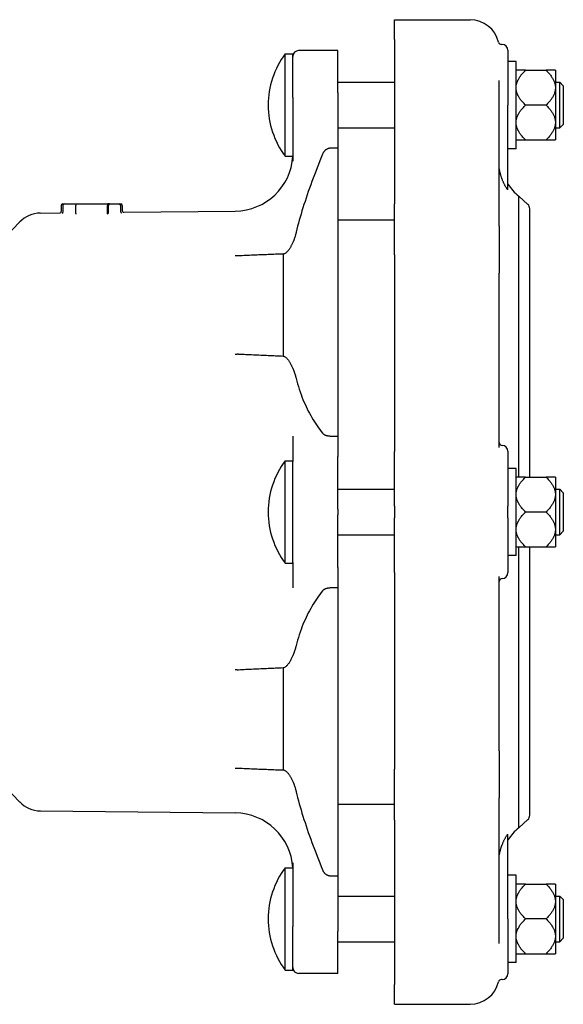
# Model space of a CAD drawing. Header units: millimetres. Extents: x 583 to 4934, y 370 to 1456.
# Tile 5 of 5: x 1589 to 1776, y 1117 to 1456. Entities that reach past the tile are written whole.
import ezdxf

# ---------------------------------------------------------------- set-up
doc = ezdxf.new("R2010")
doc.units = ezdxf.units.MM
doc.layers.add('DETAIL', color=2, linetype='Continuous')

msp = doc.modelspace()

# ---------------------------------------------------------------- linework, layer by layer
at = {"layer": 'DETAIL'}
for p, q in [((1718.03, 1456.05), (1744.03, 1456.05)), ((1718.03, 1449.22), (1718.03, 1456.05)), ((1718.03, 1449.22), (1718.03, 1392.72)), ((1755.03, 1447.52), (1754.75, 1447.52)), ((1680.44, 1409.05), (1680.44, 1444.25)), ((1680.44, 1444.25), (1683.05, 1444.25)), ((1683.05, 1429.26), (1683.05, 1444.25)), ((1698.55, 1445.42), (1685.05, 1445.42)), ((1698.55, 1431.01), (1698.55, 1445.42)), ((1757.03, 1445.52), (1757.03, 1426.64)), ((1759.83, 1441.65), (1757.03, 1441.65)), ((1759.83, 1411.65), (1759.83, 1441.65)), ((1763.03, 1438.65), (1759.83, 1438.65)), ((1763.03, 1438.65), (1770.13, 1438.65)), ((1773.33, 1438.65), (1770.13, 1438.65)), ((1773.33, 1438.65), (1773.33, 1433.03)), ((1698.55, 1434.5), (1718.03, 1434.5)), ((1754.03, 1385.05), (1754.03, 1435.08)), ((1773.33, 1434.5), (1774.83, 1434.5)), ((1774.83, 1418.8), (1774.83, 1434.5)), ((1776.05, 1433.28), (1774.83, 1434.5)), ((1776.05, 1433.28), (1776.05, 1420.02)), ((1698.55, 1431.01), (1698.55, 1427.07)), ((1773.33, 1433.03), (1773.33, 1432.27)), ((1773.33, 1432.27), (1773.33, 1421.04)), ((1683.05, 1429.26), (1683.05, 1426.47)), ((1683.05, 1426.47), (1683.05, 1407.42)), ((1698.55, 1427.07), (1698.55, 1411.8)), ((1757.03, 1397.55), (1757.03, 1426.64)), ((1770.13, 1426.65), (1763.03, 1426.65)), ((1773.33, 1421.04), (1773.33, 1420.28)), ((1773.33, 1420.28), (1773.33, 1414.66)), ((1776.05, 1420.02), (1774.83, 1418.8)), ((1698.55, 1418.8), (1718.03, 1418.8)), ((1773.33, 1418.8), (1774.83, 1418.8)), ((1759.83, 1414.66), (1763.03, 1414.66)), ((1763.03, 1414.66), (1770.13, 1414.66)), ((1770.13, 1414.66), (1773.33, 1414.66)), ((1698.53, 1411.8), (1695.99, 1411.8)), ((1698.53, 1411.8), (1698.53, 1312.8)), ((1698.53, 1411.8), (1698.55, 1411.8)), ((1759.83, 1411.65), (1757.03, 1411.65)), ((1680.44, 1409.05), (1683.02, 1409.05)), ((1603.9, 1392.65), (1604.47, 1392.65)), ((1604.47, 1392.65), (1608.28, 1392.65)), ((1608.28, 1392.65), (1619.43, 1392.65)), ((1620.04, 1392.65), (1619.43, 1392.65)), ((1620.04, 1392.65), (1623.32, 1392.65)), ((1623.32, 1392.65), (1623.9, 1392.65)), ((1718.03, 1375.19), (1718.03, 1392.72)), ((1760.72, 1298.65), (1760.72, 1395.3)), ((1763.86, 1392.5), (1760.72, 1395.3)), ((1596.22, 1389.5), (1602.9, 1389.57)), ((1603.4, 1392.15), (1603.4, 1390.07)), ((1603.97, 1392.15), (1603.97, 1389.81)), ((1608.44, 1389.72), (1608.44, 1392.15)), ((1619.36, 1389.82), (1619.36, 1392.15)), ((1619.36, 1389.82), (1619.36, 1389.82)), ((1619.7, 1389.79), (1619.7, 1392.15)), ((1623.82, 1392.15), (1623.82, 1390.03)), ((1624.4, 1392.15), (1624.4, 1390.3)), ((1624.9, 1389.8), (1663.26, 1390.21)), ((1764.53, 1298.65), (1764.53, 1391)), ((1565.25, 1361.69), (1589.12, 1386.44)), ((1698.53, 1387.15), (1710.53, 1387.15)), ((1710.53, 1387.15), (1718.03, 1387.15)), ((1754.03, 1385.05), (1754.03, 1368.78)), ((1679.7, 1375.42), (1679.7, 1340.31)), ((1718.03, 1375.19), (1718.03, 1307.5)), ((1754.03, 1308.84), (1754.03, 1368.78)), ((1683.05, 1312.76), (1683.05, 1304.85)), ((1695.99, 1312.8), (1698.53, 1312.8)), ((1698.55, 1312.8), (1698.53, 1312.8)), ((1698.55, 1312.8), (1698.55, 1306.76)), ((1683.05, 1304.85), (1683.05, 1304.06)), ((1698.55, 1306.76), (1698.55, 1305.7)), ((1698.55, 1287.65), (1698.55, 1305.7)), ((1718.03, 1288.65), (1718.03, 1307.5)), ((1757.03, 1307.53), (1757.03, 1288.65)), ((1680.44, 1269.05), (1680.44, 1304.25)), ((1680.44, 1304.25), (1683.05, 1304.25)), ((1683.05, 1274.14), (1683.05, 1304.06)), ((1759.83, 1301.65), (1757.03, 1301.65)), ((1759.83, 1271.65), (1759.83, 1301.65)), ((1763.03, 1298.65), (1759.83, 1298.65)), ((1763.03, 1298.65), (1770.13, 1298.65)), ((1773.33, 1298.65), (1770.13, 1298.65)), ((1773.33, 1298.65), (1773.33, 1293.03)), ((1698.55, 1294.5), (1718.03, 1294.5)), ((1773.33, 1294.5), (1774.83, 1294.5)), ((1774.83, 1278.8), (1774.83, 1294.5)), ((1776.05, 1293.28), (1774.83, 1294.5)), ((1773.33, 1293.03), (1773.33, 1292.27)), ((1773.33, 1293.03), (1773.33, 1293.03)), ((1773.33, 1292.27), (1773.33, 1281.04)), ((1776.05, 1293.28), (1776.05, 1280.02)), ((1698.55, 1287.65), (1698.55, 1285.65)), ((1718.03, 1288.65), (1718.03, 1284.65)), ((1757.03, 1284.65), (1757.03, 1288.65)), ((1698.55, 1267.61), (1698.55, 1285.65)), ((1718.03, 1265.81), (1718.03, 1284.65)), ((1757.03, 1284.65), (1757.03, 1265.78)), ((1770.13, 1286.65), (1763.03, 1286.65)), ((1773.33, 1281.04), (1773.33, 1280.28)), ((1773.33, 1281.04), (1773.33, 1281.04)), ((1698.55, 1278.8), (1718.03, 1278.8)), ((1773.33, 1280.28), (1773.33, 1274.66)), ((1773.33, 1278.8), (1774.83, 1278.8)), ((1773.33, 1278.8), (1774.83, 1278.8)), ((1776.05, 1280.02), (1774.83, 1278.8)), ((1776.05, 1280.02), (1774.83, 1278.8)), ((1774.83, 1278.8), (1774.83, 1278.8)), ((1776.05, 1280.02), (1776.05, 1280.02)), ((1683.05, 1269.25), (1683.05, 1274.14)), ((1759.83, 1274.66), (1763.03, 1274.66)), ((1760.72, 1178.01), (1760.72, 1274.66)), ((1763.03, 1274.66), (1770.13, 1274.66)), ((1764.53, 1274.66), (1770.13, 1274.66)), ((1764.53, 1182.31), (1764.53, 1274.66)), ((1770.13, 1274.66), (1773.33, 1274.66)), ((1770.13, 1274.66), (1773.33, 1274.66)), ((1770.13, 1274.66), (1770.13, 1274.66)), ((1773.33, 1274.66), (1773.33, 1274.66)), ((1759.83, 1271.65), (1757.03, 1271.65)), ((1680.44, 1269.05), (1683.05, 1269.05)), ((1683.05, 1269.25), (1683.05, 1268.45)), ((1683.05, 1268.45), (1683.05, 1260.55)), ((1698.55, 1267.61), (1698.55, 1266.55)), ((1698.55, 1266.55), (1698.55, 1260.51)), ((1718.03, 1265.81), (1718.03, 1198.12)), ((1754.03, 1204.53), (1754.03, 1264.47)), ((1698.53, 1260.51), (1695.99, 1260.51)), ((1698.53, 1260.51), (1698.53, 1161.51)), ((1698.53, 1260.51), (1698.55, 1260.51)), ((1679.7, 1232.99), (1679.7, 1197.89)), ((1565.25, 1211.62), (1589.12, 1186.86)), ((1754.03, 1204.53), (1754.03, 1188.26)), ((1718.03, 1180.59), (1718.03, 1198.12)), ((1698.53, 1186.15), (1710.53, 1186.15)), ((1710.53, 1186.15), (1718.03, 1186.15)), ((1754.03, 1138.23), (1754.03, 1188.26)), ((1596.22, 1183.81), (1663.26, 1183.1)), ((1718.03, 1180.59), (1718.03, 1124.09)), ((1763.86, 1180.81), (1760.72, 1178.01)), ((1757.03, 1146.67), (1757.03, 1175.76)), ((1683.05, 1165.89), (1683.05, 1146.84)), ((1680.44, 1129.05), (1680.44, 1164.25)), ((1680.44, 1164.25), (1683.02, 1164.25)), ((1695.99, 1161.51), (1698.53, 1161.51)), ((1698.55, 1161.51), (1698.53, 1161.51)), ((1698.55, 1161.51), (1698.55, 1146.24)), ((1759.83, 1161.65), (1757.03, 1161.65)), ((1759.83, 1131.65), (1759.83, 1161.65)), ((1763.03, 1158.65), (1759.83, 1158.65)), ((1763.03, 1158.65), (1770.13, 1158.65)), ((1773.33, 1158.65), (1770.13, 1158.65)), ((1773.33, 1158.65), (1773.33, 1153.03)), ((1698.55, 1154.5), (1718.03, 1154.5)), ((1773.33, 1154.5), (1774.83, 1154.5)), ((1773.33, 1153.03), (1773.33, 1152.27)), ((1773.33, 1152.27), (1773.33, 1141.04)), ((1774.83, 1138.8), (1774.83, 1154.5)), ((1776.05, 1153.28), (1774.83, 1154.5)), ((1776.05, 1153.28), (1776.05, 1140.02)), ((1683.05, 1146.84), (1683.05, 1144.05)), ((1698.55, 1146.24), (1698.55, 1142.29)), ((1757.03, 1146.67), (1757.03, 1127.79)), ((1770.13, 1146.65), (1763.03, 1146.65)), ((1683.05, 1129.05), (1683.05, 1144.05)), ((1698.55, 1127.89), (1698.55, 1142.29)), ((1698.55, 1138.8), (1718.03, 1138.8)), ((1773.33, 1141.04), (1773.33, 1140.28)), ((1773.33, 1140.28), (1773.33, 1134.66)), ((1773.33, 1138.8), (1774.83, 1138.8)), ((1776.05, 1140.02), (1774.83, 1138.8)), ((1759.83, 1131.65), (1757.03, 1131.65)), ((1759.83, 1134.66), (1763.03, 1134.66)), ((1763.03, 1134.66), (1770.13, 1134.66)), ((1770.13, 1134.66), (1773.33, 1134.66)), ((1680.44, 1129.05), (1683.05, 1129.05)), ((1698.55, 1127.89), (1685.05, 1127.89)), ((1755.03, 1125.79), (1754.75, 1125.79)), ((1718.03, 1117.26), (1718.03, 1124.09)), ((1718.03, 1117.26), (1744.03, 1117.26))]:
    msp.add_line(p, q, dxfattribs=at)
at = {"layer": 'DETAIL', "flags": 128}
for points in [[(1759.83, 1433.03), (1759.85, 1433.26), (1759.88, 1433.48), (1759.92, 1433.7), (1759.97, 1433.93), (1760.03, 1434.15), (1760.1, 1434.38), (1760.18, 1434.6), (1760.27, 1434.83), (1760.36, 1435.05), (1760.47, 1435.28), (1760.59, 1435.51), (1760.71, 1435.74), (1760.85, 1435.97), (1761, 1436.2), (1761.15, 1436.44), (1761.32, 1436.67), (1761.49, 1436.91), (1761.68, 1437.15), (1761.88, 1437.39), (1762.09, 1437.64), (1762.31, 1437.89), (1762.54, 1438.14), (1762.78, 1438.39), (1763.03, 1438.65)], [(1770.13, 1438.65), (1770.38, 1438.39), (1770.62, 1438.14), (1770.85, 1437.89), (1771.07, 1437.64), (1771.28, 1437.39), (1771.48, 1437.15), (1771.67, 1436.91), (1771.84, 1436.67), (1772.01, 1436.44), (1772.16, 1436.2), (1772.31, 1435.97), (1772.45, 1435.74), (1772.57, 1435.51), (1772.69, 1435.28), (1772.8, 1435.05), (1772.89, 1434.83), (1772.98, 1434.6), (1773.06, 1434.38), (1773.13, 1434.15), (1773.19, 1433.93), (1773.24, 1433.7), (1773.28, 1433.48), (1773.31, 1433.26), (1773.33, 1433.03)], [(1763.03, 1426.65), (1762.78, 1426.91), (1762.54, 1427.17), (1762.31, 1427.42), (1762.09, 1427.66), (1761.88, 1427.91), (1761.68, 1428.15), (1761.49, 1428.39), (1761.32, 1428.63), (1761.15, 1428.87), (1761, 1429.1), (1760.85, 1429.33), (1760.71, 1429.56), (1760.59, 1429.79), (1760.47, 1430.02), (1760.36, 1430.25), (1760.27, 1430.48), (1760.18, 1430.7), (1760.1, 1430.93), (1760.03, 1431.15), (1759.97, 1431.38), (1759.92, 1431.6), (1759.88, 1431.82), (1759.85, 1432.05), (1759.83, 1432.27)], [(1773.33, 1432.27), (1773.31, 1432.05), (1773.28, 1431.82), (1773.24, 1431.6), (1773.19, 1431.38), (1773.13, 1431.15), (1773.06, 1430.93), (1772.98, 1430.7), (1772.89, 1430.48), (1772.8, 1430.25), (1772.69, 1430.02), (1772.57, 1429.79), (1772.45, 1429.56), (1772.31, 1429.33), (1772.16, 1429.1), (1772.01, 1428.87), (1771.84, 1428.63), (1771.67, 1428.39), (1771.48, 1428.15), (1771.28, 1427.91), (1771.07, 1427.66), (1770.85, 1427.42), (1770.62, 1427.17), (1770.38, 1426.91), (1770.13, 1426.65)], [(1759.83, 1421.04), (1759.85, 1421.26), (1759.88, 1421.49), (1759.92, 1421.71), (1759.97, 1421.93), (1760.03, 1422.16), (1760.1, 1422.38), (1760.18, 1422.61), (1760.27, 1422.83), (1760.36, 1423.06), (1760.47, 1423.29), (1760.59, 1423.51), (1760.71, 1423.74), (1760.85, 1423.97), (1761, 1424.21), (1761.15, 1424.44), (1761.32, 1424.68), (1761.49, 1424.92), (1761.68, 1425.16), (1761.88, 1425.4), (1762.09, 1425.64), (1762.31, 1425.89), (1762.54, 1426.14), (1762.78, 1426.4), (1763.03, 1426.65)], [(1770.13, 1426.65), (1770.38, 1426.4), (1770.62, 1426.14), (1770.85, 1425.89), (1771.07, 1425.64), (1771.28, 1425.4), (1771.48, 1425.16), (1771.67, 1424.92), (1771.84, 1424.68), (1772.01, 1424.44), (1772.16, 1424.21), (1772.31, 1423.97), (1772.45, 1423.74), (1772.57, 1423.51), (1772.69, 1423.29), (1772.8, 1423.06), (1772.89, 1422.83), (1772.98, 1422.61), (1773.06, 1422.38), (1773.13, 1422.16), (1773.19, 1421.93), (1773.24, 1421.71), (1773.28, 1421.49), (1773.31, 1421.26), (1773.33, 1421.04)], [(1763.03, 1414.66), (1762.78, 1414.92), (1762.54, 1415.17), (1762.31, 1415.42), (1762.09, 1415.67), (1761.88, 1415.92), (1761.68, 1416.16), (1761.49, 1416.4), (1761.32, 1416.64), (1761.15, 1416.87), (1761, 1417.11), (1760.85, 1417.34), (1760.71, 1417.57), (1760.59, 1417.8), (1760.47, 1418.03), (1760.36, 1418.26), (1760.27, 1418.48), (1760.18, 1418.71), (1760.1, 1418.93), (1760.03, 1419.16), (1759.97, 1419.38), (1759.92, 1419.6), (1759.88, 1419.83), (1759.85, 1420.05), (1759.83, 1420.28)], [(1773.33, 1420.28), (1773.31, 1420.05), (1773.28, 1419.83), (1773.24, 1419.6), (1773.19, 1419.38), (1773.13, 1419.16), (1773.06, 1418.93), (1772.98, 1418.71), (1772.89, 1418.48), (1772.8, 1418.26), (1772.69, 1418.03), (1772.57, 1417.8), (1772.45, 1417.57), (1772.31, 1417.34), (1772.16, 1417.11), (1772.01, 1416.87), (1771.84, 1416.64), (1771.67, 1416.4), (1771.48, 1416.16), (1771.28, 1415.92), (1771.07, 1415.67), (1770.85, 1415.42), (1770.62, 1415.17), (1770.38, 1414.92), (1770.13, 1414.66)], [(1683.05, 1410.06), (1683.05, 1409.98), (1683.05, 1409.9), (1683.05, 1409.83), (1683.05, 1409.76), (1683.05, 1409.69), (1683.04, 1409.63), (1683.04, 1409.56), (1683.04, 1409.51), (1683.04, 1409.45), (1683.04, 1409.4), (1683.03, 1409.35), (1683.03, 1409.31), (1683.03, 1409.27), (1683.03, 1409.23), (1683.03, 1409.2), (1683.02, 1409.17), (1683.02, 1409.14), (1683.02, 1409.12), (1683.02, 1409.1), (1683.02, 1409.08), (1683.02, 1409.07), (1683.02, 1409.06), (1683.02, 1409.06), (1683.02, 1409.05)], [(1693.27, 1409.82), (1692.79, 1408.62), (1692.31, 1407.43), (1691.84, 1406.23), (1691.38, 1405.05), (1690.92, 1403.87), (1690.48, 1402.69), (1690.04, 1401.52), (1689.61, 1400.36), (1689.18, 1399.21), (1688.77, 1398.06), (1688.37, 1396.92), (1687.98, 1395.78), (1687.6, 1394.66), (1687.23, 1393.54), (1686.87, 1392.44), (1686.52, 1391.34), (1686.18, 1390.25), (1685.86, 1389.17), (1685.55, 1388.1), (1685.25, 1387.04), (1684.97, 1385.99), (1684.7, 1384.95), (1684.44, 1383.92), (1684.2, 1382.91)], [(1695.99, 1411.8), (1695.84, 1411.8), (1695.69, 1411.79), (1695.54, 1411.76), (1695.39, 1411.73), (1695.24, 1411.7), (1695.1, 1411.65), (1694.96, 1411.59), (1694.82, 1411.53), (1694.69, 1411.47), (1694.57, 1411.39), (1694.44, 1411.31), (1694.32, 1411.23), (1694.21, 1411.13), (1694.1, 1411.04), (1694, 1410.94), (1693.9, 1410.83), (1693.8, 1410.72), (1693.71, 1410.61), (1693.63, 1410.49), (1693.55, 1410.36), (1693.47, 1410.23), (1693.4, 1410.1), (1693.33, 1409.96), (1693.27, 1409.82)], [(1755.03, 1401.17), (1754.96, 1401.35), (1754.9, 1401.53), (1754.84, 1401.71), (1754.77, 1401.9), (1754.71, 1402.08), (1754.66, 1402.26), (1754.6, 1402.44), (1754.54, 1402.63), (1754.49, 1402.81), (1754.44, 1402.99), (1754.4, 1403.16), (1754.35, 1403.33), (1754.31, 1403.49), (1754.27, 1403.64), (1754.24, 1403.79), (1754.21, 1403.93), (1754.18, 1404.06), (1754.15, 1404.17), (1754.13, 1404.3), (1754.1, 1404.42), (1754.08, 1404.53), (1754.06, 1404.64), (1754.04, 1404.73), (1754.03, 1404.75)], [(1757.03, 1397.55), (1757.02, 1397.53), (1756.99, 1397.54), (1756.93, 1397.58), (1756.86, 1397.66), (1756.78, 1397.75), (1756.69, 1397.87), (1756.6, 1398.01), (1756.5, 1398.16), (1756.4, 1398.31), (1756.29, 1398.48), (1756.19, 1398.65), (1756.09, 1398.83), (1755.99, 1399.01), (1755.9, 1399.19), (1755.8, 1399.38), (1755.71, 1399.57), (1755.62, 1399.76), (1755.53, 1399.95), (1755.44, 1400.15), (1755.36, 1400.34), (1755.27, 1400.54), (1755.19, 1400.75), (1755.11, 1400.96), (1755.03, 1401.17)], [(1608.28, 1392.65), (1608.29, 1392.65), (1608.3, 1392.65), (1608.31, 1392.65), (1608.32, 1392.64), (1608.33, 1392.64), (1608.34, 1392.63), (1608.35, 1392.62), (1608.36, 1392.61), (1608.37, 1392.59), (1608.38, 1392.58), (1608.38, 1392.56), (1608.39, 1392.54), (1608.4, 1392.52), (1608.4, 1392.49), (1608.41, 1392.47), (1608.42, 1392.44), (1608.42, 1392.41), (1608.43, 1392.38), (1608.43, 1392.34), (1608.43, 1392.31), (1608.44, 1392.27), (1608.44, 1392.23), (1608.44, 1392.19), (1608.44, 1392.15)], [(1619.43, 1392.65), (1619.43, 1392.65), (1619.43, 1392.65), (1619.42, 1392.65), (1619.42, 1392.64), (1619.41, 1392.63), (1619.41, 1392.62), (1619.4, 1392.61), (1619.4, 1392.6), (1619.4, 1392.58), (1619.39, 1392.57), (1619.39, 1392.55), (1619.38, 1392.53), (1619.38, 1392.51), (1619.38, 1392.48), (1619.37, 1392.46), (1619.37, 1392.43), (1619.37, 1392.4), (1619.36, 1392.37), (1619.36, 1392.33), (1619.36, 1392.3), (1619.36, 1392.26), (1619.36, 1392.23), (1619.36, 1392.19), (1619.36, 1392.15)], [(1620.04, 1392.65), (1620.02, 1392.65), (1620, 1392.65), (1619.97, 1392.64), (1619.95, 1392.64), (1619.93, 1392.63), (1619.91, 1392.62), (1619.89, 1392.6), (1619.87, 1392.59), (1619.85, 1392.57), (1619.83, 1392.55), (1619.81, 1392.53), (1619.8, 1392.51), (1619.78, 1392.48), (1619.77, 1392.46), (1619.76, 1392.43), (1619.74, 1392.4), (1619.73, 1392.38), (1619.72, 1392.35), (1619.72, 1392.31), (1619.71, 1392.28), (1619.7, 1392.25), (1619.7, 1392.22), (1619.7, 1392.19), (1619.7, 1392.15)], [(1602.9, 1389.57), (1603.09, 1389.61), (1603.25, 1389.72), (1603.36, 1389.88), (1603.4, 1390.07)], [(1603.69, 1389.38), (1603.72, 1389.39), (1603.76, 1389.41), (1603.82, 1389.46), (1603.88, 1389.52), (1603.93, 1389.61), (1603.96, 1389.71), (1603.97, 1389.81)], [(1608.44, 1389.72), (1608.44, 1389.72), (1608.44, 1389.72), (1608.44, 1389.72), (1608.44, 1389.71), (1608.44, 1389.71), (1608.44, 1389.71), (1608.44, 1389.71), (1608.44, 1389.71), (1608.44, 1389.71), (1608.44, 1389.71), (1608.44, 1389.71), (1608.44, 1389.71), (1608.44, 1389.71), (1608.44, 1389.71), (1608.44, 1389.71), (1608.44, 1389.71), (1608.44, 1389.7), (1608.44, 1389.7), (1608.44, 1389.7), (1608.44, 1389.7), (1608.44, 1389.7), (1608.44, 1389.7), (1608.44, 1389.7), (1608.44, 1389.7)], [(1608.54, 1389.19), (1608.54, 1389.19), (1608.53, 1389.2), (1608.53, 1389.2), (1608.52, 1389.21), (1608.52, 1389.22), (1608.51, 1389.24), (1608.51, 1389.25), (1608.5, 1389.26), (1608.5, 1389.28), (1608.49, 1389.3), (1608.49, 1389.32), (1608.48, 1389.34), (1608.48, 1389.36), (1608.47, 1389.39), (1608.47, 1389.41), (1608.46, 1389.44), (1608.46, 1389.47), (1608.45, 1389.5), (1608.45, 1389.53), (1608.45, 1389.56), (1608.44, 1389.6), (1608.44, 1389.63), (1608.44, 1389.66), (1608.44, 1389.7)], [(1619.27, 1389.3), (1619.28, 1389.3), (1619.28, 1389.31), (1619.29, 1389.32), (1619.29, 1389.33), (1619.3, 1389.34), (1619.3, 1389.35), (1619.31, 1389.36), (1619.31, 1389.38), (1619.32, 1389.39), (1619.32, 1389.41), (1619.33, 1389.43), (1619.33, 1389.45), (1619.33, 1389.48), (1619.34, 1389.5), (1619.34, 1389.53), (1619.34, 1389.56), (1619.35, 1389.59), (1619.35, 1389.62), (1619.35, 1389.65), (1619.35, 1389.68), (1619.35, 1389.72), (1619.36, 1389.75), (1619.36, 1389.78), (1619.36, 1389.82)], [(1619.36, 1389.29), (1619.38, 1389.3), (1619.4, 1389.3), (1619.42, 1389.31), (1619.44, 1389.32), (1619.46, 1389.33), (1619.48, 1389.34), (1619.5, 1389.36), (1619.52, 1389.37), (1619.54, 1389.39), (1619.56, 1389.41), (1619.58, 1389.43), (1619.59, 1389.45), (1619.61, 1389.47), (1619.62, 1389.5), (1619.63, 1389.52), (1619.65, 1389.55), (1619.66, 1389.58), (1619.67, 1389.61), (1619.67, 1389.64), (1619.68, 1389.67), (1619.69, 1389.7), (1619.69, 1389.73), (1619.7, 1389.76), (1619.7, 1389.79)], [(1619.7, 1389.79), (1619.7, 1389.79), (1619.7, 1389.79), (1619.7, 1389.79), (1619.7, 1389.79), (1619.7, 1389.79), (1619.7, 1389.79), (1619.7, 1389.79), (1619.7, 1389.79), (1619.7, 1389.79), (1619.7, 1389.79), (1619.7, 1389.79), (1619.7, 1389.79), (1619.7, 1389.79), (1619.7, 1389.79), (1619.7, 1389.79), (1619.7, 1389.79), (1619.7, 1389.79), (1619.7, 1389.79), (1619.7, 1389.79), (1619.7, 1389.79), (1619.7, 1389.79), (1619.7, 1389.79), (1619.7, 1389.79), (1619.7, 1389.79)], [(1623.82, 1390.03), (1623.83, 1389.92), (1623.87, 1389.83), (1623.92, 1389.74), (1623.98, 1389.67), (1624.04, 1389.63), (1624.08, 1389.61), (1624.11, 1389.59)], [(1624.4, 1390.3), (1624.44, 1390.11), (1624.55, 1389.95), (1624.71, 1389.84), (1624.8, 1389.81), (1624.9, 1389.8)], [(1684.2, 1382.91), (1684.16, 1382.76), (1684.13, 1382.61), (1684.09, 1382.46), (1684.05, 1382.31), (1684.01, 1382.16), (1683.97, 1382.01), (1683.93, 1381.87), (1683.88, 1381.72), (1683.84, 1381.57), (1683.79, 1381.42), (1683.75, 1381.27), (1683.7, 1381.13), (1683.65, 1380.98), (1683.6, 1380.84), (1683.55, 1380.69), (1683.5, 1380.55), (1683.45, 1380.4), (1683.39, 1380.26), (1683.34, 1380.12), (1683.28, 1379.98), (1683.23, 1379.84), (1683.17, 1379.7), (1683.11, 1379.56), (1683.05, 1379.42)], [(1683.05, 1379.42), (1682.94, 1379.18), (1682.84, 1378.95), (1682.73, 1378.73), (1682.62, 1378.51), (1682.51, 1378.3), (1682.41, 1378.09), (1682.3, 1377.89), (1682.19, 1377.7), (1682.08, 1377.52), (1681.97, 1377.35), (1681.86, 1377.18), (1681.74, 1377.01), (1681.62, 1376.84), (1681.48, 1376.66), (1681.35, 1376.49), (1681.2, 1376.33), (1681.05, 1376.17), (1680.9, 1376.02), (1680.73, 1375.88), (1680.56, 1375.75), (1680.36, 1375.63), (1680.16, 1375.53), (1679.93, 1375.46), (1679.7, 1375.42)], [(1664.37, 1374.8), (1664.32, 1374.8), (1664.28, 1374.79), (1664.23, 1374.79), (1664.18, 1374.79), (1664.14, 1374.79), (1664.09, 1374.79), (1664.04, 1374.79), (1664, 1374.79), (1663.95, 1374.79), (1663.9, 1374.79), (1663.86, 1374.79), (1663.81, 1374.79), (1663.76, 1374.8), (1663.72, 1374.8), (1663.67, 1374.8), (1663.63, 1374.8), (1663.58, 1374.81), (1663.53, 1374.81), (1663.49, 1374.81), (1663.44, 1374.82), (1663.4, 1374.82), (1663.35, 1374.83), (1663.31, 1374.83), (1663.26, 1374.84)], [(1679.7, 1375.42), (1679.06, 1375.39), (1678.42, 1375.37), (1677.78, 1375.34), (1677.14, 1375.32), (1676.5, 1375.29), (1675.87, 1375.27), (1675.23, 1375.24), (1674.59, 1375.22), (1673.95, 1375.19), (1673.31, 1375.17), (1672.67, 1375.14), (1672.03, 1375.12), (1671.39, 1375.09), (1670.75, 1375.06), (1670.12, 1375.04), (1669.48, 1375.01), (1668.84, 1374.99), (1668.2, 1374.96), (1667.56, 1374.93), (1666.92, 1374.91), (1666.28, 1374.88), (1665.65, 1374.85), (1665.01, 1374.82), (1664.37, 1374.8)], [(1663.26, 1340.94), (1663.31, 1340.95), (1663.35, 1340.96), (1663.4, 1340.97), (1663.44, 1340.97), (1663.49, 1340.98), (1663.53, 1340.99), (1663.58, 1340.99), (1663.63, 1341), (1663.67, 1341.01), (1663.72, 1341.01), (1663.76, 1341.01), (1663.81, 1341.02), (1663.86, 1341.02), (1663.9, 1341.02), (1663.95, 1341.03), (1664, 1341.03), (1664.04, 1341.03), (1664.09, 1341.03), (1664.14, 1341.03), (1664.18, 1341.03), (1664.23, 1341.03), (1664.28, 1341.03), (1664.32, 1341.03), (1664.37, 1341.02)], [(1664.37, 1341.02), (1665.01, 1340.99), (1665.65, 1340.96), (1666.28, 1340.93), (1666.92, 1340.9), (1667.56, 1340.87), (1668.2, 1340.84), (1668.84, 1340.81), (1669.48, 1340.78), (1670.12, 1340.75), (1670.75, 1340.72), (1671.39, 1340.69), (1672.03, 1340.66), (1672.67, 1340.63), (1673.31, 1340.6), (1673.95, 1340.57), (1674.59, 1340.54), (1675.23, 1340.51), (1675.87, 1340.48), (1676.5, 1340.46), (1677.14, 1340.43), (1677.78, 1340.4), (1678.42, 1340.37), (1679.06, 1340.34), (1679.7, 1340.31)], [(1679.7, 1340.31), (1679.93, 1340.27), (1680.14, 1340.2), (1680.33, 1340.1), (1680.51, 1339.98), (1680.67, 1339.86), (1680.82, 1339.72), (1680.97, 1339.57), (1681.12, 1339.4), (1681.26, 1339.23), (1681.4, 1339.05), (1681.53, 1338.87), (1681.66, 1338.67), (1681.79, 1338.48), (1681.91, 1338.29), (1682.02, 1338.09), (1682.14, 1337.89), (1682.25, 1337.68), (1682.37, 1337.46), (1682.49, 1337.24), (1682.6, 1337), (1682.71, 1336.76), (1682.83, 1336.52), (1682.94, 1336.27), (1683.05, 1336.01)], [(1683.05, 1336.01), (1683.11, 1335.87), (1683.17, 1335.73), (1683.23, 1335.59), (1683.28, 1335.45), (1683.34, 1335.31), (1683.39, 1335.16), (1683.45, 1335.02), (1683.5, 1334.88), (1683.55, 1334.73), (1683.6, 1334.59), (1683.65, 1334.45), (1683.7, 1334.3), (1683.75, 1334.16), (1683.79, 1334.02), (1683.84, 1333.87), (1683.88, 1333.73), (1683.93, 1333.59), (1683.97, 1333.45), (1684.01, 1333.3), (1684.05, 1333.16), (1684.09, 1333.02), (1684.13, 1332.88), (1684.16, 1332.74), (1684.2, 1332.6)], [(1684.2, 1332.6), (1684.44, 1331.66), (1684.7, 1330.73), (1684.97, 1329.81), (1685.25, 1328.91), (1685.55, 1328.01), (1685.86, 1327.14), (1686.18, 1326.27), (1686.52, 1325.42), (1686.87, 1324.58), (1687.23, 1323.76), (1687.6, 1322.95), (1687.98, 1322.15), (1688.37, 1321.37), (1688.77, 1320.61), (1689.18, 1319.85), (1689.61, 1319.12), (1690.04, 1318.4), (1690.48, 1317.69), (1690.92, 1317), (1691.38, 1316.32), (1691.84, 1315.66), (1692.31, 1315.02), (1692.79, 1314.39), (1693.27, 1313.77)], [(1693.27, 1313.77), (1693.33, 1313.71), (1693.39, 1313.64), (1693.46, 1313.58), (1693.53, 1313.52), (1693.61, 1313.46), (1693.69, 1313.4), (1693.78, 1313.34), (1693.87, 1313.28), (1693.97, 1313.23), (1694.07, 1313.18), (1694.18, 1313.13), (1694.3, 1313.09), (1694.42, 1313.04), (1694.54, 1313), (1694.67, 1312.96), (1694.81, 1312.93), (1694.94, 1312.9), (1695.09, 1312.87), (1695.23, 1312.85), (1695.38, 1312.83), (1695.53, 1312.82), (1695.68, 1312.81), (1695.84, 1312.8), (1695.99, 1312.8)], [(1759.83, 1293.03), (1759.85, 1293.26), (1759.88, 1293.48), (1759.92, 1293.7), (1759.97, 1293.93), (1760.03, 1294.15), (1760.1, 1294.38), (1760.18, 1294.6), (1760.27, 1294.83), (1760.36, 1295.05), (1760.47, 1295.28), (1760.59, 1295.51), (1760.71, 1295.74), (1760.85, 1295.97), (1761, 1296.2), (1761.15, 1296.44), (1761.32, 1296.67), (1761.49, 1296.91), (1761.68, 1297.15), (1761.88, 1297.39), (1762.09, 1297.64), (1762.31, 1297.89), (1762.54, 1298.14), (1762.78, 1298.39), (1763.03, 1298.65)], [(1770.13, 1298.65), (1770.38, 1298.39), (1770.62, 1298.14), (1770.85, 1297.89), (1771.07, 1297.64), (1771.28, 1297.39), (1771.48, 1297.15), (1771.67, 1296.91), (1771.84, 1296.67), (1772.01, 1296.44), (1772.16, 1296.2), (1772.31, 1295.97), (1772.45, 1295.74), (1772.57, 1295.51), (1772.69, 1295.28), (1772.8, 1295.05), (1772.89, 1294.83), (1772.98, 1294.6), (1773.06, 1294.38), (1773.13, 1294.15), (1773.19, 1293.93), (1773.24, 1293.7), (1773.28, 1293.48), (1773.31, 1293.26), (1773.33, 1293.03)], [(1763.03, 1286.65), (1762.78, 1286.91), (1762.54, 1287.17), (1762.31, 1287.42), (1762.09, 1287.66), (1761.88, 1287.91), (1761.68, 1288.15), (1761.49, 1288.39), (1761.32, 1288.63), (1761.15, 1288.87), (1761, 1289.1), (1760.85, 1289.33), (1760.71, 1289.56), (1760.59, 1289.79), (1760.47, 1290.02), (1760.36, 1290.25), (1760.27, 1290.48), (1760.18, 1290.7), (1760.1, 1290.93), (1760.03, 1291.15), (1759.97, 1291.38), (1759.92, 1291.6), (1759.88, 1291.82), (1759.85, 1292.05), (1759.83, 1292.27)], [(1773.33, 1292.27), (1773.31, 1292.05), (1773.28, 1291.82), (1773.24, 1291.6), (1773.19, 1291.38), (1773.13, 1291.15), (1773.06, 1290.93), (1772.98, 1290.7), (1772.89, 1290.48), (1772.8, 1290.25), (1772.69, 1290.02), (1772.57, 1289.79), (1772.45, 1289.56), (1772.31, 1289.33), (1772.16, 1289.1), (1772.01, 1288.87), (1771.84, 1288.63), (1771.67, 1288.39), (1771.48, 1288.15), (1771.28, 1287.91), (1771.07, 1287.66), (1770.85, 1287.42), (1770.62, 1287.17), (1770.38, 1286.91), (1770.13, 1286.65)], [(1759.83, 1281.04), (1759.85, 1281.26), (1759.88, 1281.49), (1759.92, 1281.71), (1759.97, 1281.93), (1760.03, 1282.16), (1760.1, 1282.38), (1760.18, 1282.61), (1760.27, 1282.83), (1760.36, 1283.06), (1760.47, 1283.29), (1760.59, 1283.51), (1760.71, 1283.74), (1760.85, 1283.97), (1761, 1284.21), (1761.15, 1284.44), (1761.32, 1284.68), (1761.49, 1284.92), (1761.68, 1285.16), (1761.88, 1285.4), (1762.09, 1285.64), (1762.31, 1285.89), (1762.54, 1286.14), (1762.78, 1286.4), (1763.03, 1286.65)], [(1770.13, 1286.65), (1770.38, 1286.4), (1770.62, 1286.14), (1770.85, 1285.89), (1771.07, 1285.64), (1771.28, 1285.4), (1771.48, 1285.16), (1771.67, 1284.92), (1771.84, 1284.68), (1772.01, 1284.44), (1772.16, 1284.21), (1772.31, 1283.97), (1772.45, 1283.74), (1772.57, 1283.51), (1772.69, 1283.29), (1772.8, 1283.06), (1772.89, 1282.83), (1772.98, 1282.61), (1773.06, 1282.38), (1773.13, 1282.16), (1773.19, 1281.93), (1773.24, 1281.71), (1773.28, 1281.49), (1773.31, 1281.26), (1773.33, 1281.04)], [(1763.03, 1274.66), (1762.78, 1274.92), (1762.54, 1275.17), (1762.31, 1275.42), (1762.09, 1275.67), (1761.88, 1275.92), (1761.68, 1276.16), (1761.49, 1276.4), (1761.32, 1276.64), (1761.15, 1276.87), (1761, 1277.11), (1760.85, 1277.34), (1760.71, 1277.57), (1760.59, 1277.8), (1760.47, 1278.03), (1760.36, 1278.26), (1760.27, 1278.48), (1760.18, 1278.71), (1760.1, 1278.93), (1760.03, 1279.16), (1759.97, 1279.38), (1759.92, 1279.6), (1759.88, 1279.83), (1759.85, 1280.05), (1759.83, 1280.28)], [(1773.33, 1280.28), (1773.31, 1280.05), (1773.28, 1279.83), (1773.24, 1279.6), (1773.19, 1279.38), (1773.13, 1279.16), (1773.06, 1278.93), (1772.98, 1278.71), (1772.89, 1278.48), (1772.8, 1278.26), (1772.69, 1278.03), (1772.57, 1277.8), (1772.45, 1277.57), (1772.31, 1277.34), (1772.16, 1277.11), (1772.01, 1276.87), (1771.84, 1276.64), (1771.67, 1276.4), (1771.48, 1276.16), (1771.28, 1275.92), (1771.07, 1275.67), (1770.85, 1275.42), (1770.62, 1275.17), (1770.38, 1274.92), (1770.13, 1274.66)], [(1695.99, 1260.51), (1695.84, 1260.51), (1695.69, 1260.5), (1695.54, 1260.49), (1695.39, 1260.48), (1695.24, 1260.46), (1695.1, 1260.44), (1694.96, 1260.41), (1694.82, 1260.38), (1694.69, 1260.35), (1694.57, 1260.31), (1694.44, 1260.27), (1694.32, 1260.23), (1694.21, 1260.19), (1694.1, 1260.14), (1694, 1260.09), (1693.9, 1260.04), (1693.8, 1259.98), (1693.71, 1259.93), (1693.63, 1259.87), (1693.55, 1259.81), (1693.47, 1259.74), (1693.4, 1259.68), (1693.33, 1259.61), (1693.27, 1259.54)], [(1693.27, 1259.54), (1692.79, 1258.92), (1692.31, 1258.29), (1691.84, 1257.65), (1691.38, 1256.99), (1690.92, 1256.31), (1690.48, 1255.62), (1690.04, 1254.91), (1689.61, 1254.19), (1689.18, 1253.45), (1688.77, 1252.7), (1688.37, 1251.94), (1687.98, 1251.16), (1687.6, 1250.36), (1687.23, 1249.55), (1686.87, 1248.73), (1686.52, 1247.89), (1686.18, 1247.04), (1685.86, 1246.17), (1685.55, 1245.29), (1685.25, 1244.4), (1684.97, 1243.5), (1684.7, 1242.58), (1684.44, 1241.65), (1684.2, 1240.71)], [(1684.2, 1240.71), (1684.16, 1240.57), (1684.13, 1240.43), (1684.09, 1240.29), (1684.05, 1240.15), (1684.01, 1240), (1683.97, 1239.86), (1683.93, 1239.72), (1683.88, 1239.58), (1683.84, 1239.43), (1683.79, 1239.29), (1683.75, 1239.15), (1683.7, 1239), (1683.65, 1238.86), (1683.6, 1238.72), (1683.55, 1238.57), (1683.5, 1238.43), (1683.45, 1238.29), (1683.39, 1238.15), (1683.34, 1238), (1683.28, 1237.86), (1683.23, 1237.72), (1683.17, 1237.58), (1683.11, 1237.43), (1683.05, 1237.29)], [(1683.05, 1237.29), (1682.94, 1237.05), (1682.84, 1236.81), (1682.73, 1236.58), (1682.62, 1236.35), (1682.51, 1236.13), (1682.41, 1235.92), (1682.3, 1235.71), (1682.19, 1235.5), (1682.08, 1235.31), (1681.97, 1235.12), (1681.86, 1234.94), (1681.74, 1234.75), (1681.62, 1234.57), (1681.48, 1234.38), (1681.35, 1234.19), (1681.2, 1234.01), (1681.05, 1233.83), (1680.9, 1233.67), (1680.73, 1233.51), (1680.56, 1233.36), (1680.36, 1233.23), (1680.16, 1233.12), (1679.93, 1233.04), (1679.7, 1232.99)], [(1664.37, 1232.28), (1664.32, 1232.28), (1664.28, 1232.28), (1664.23, 1232.28), (1664.18, 1232.28), (1664.14, 1232.28), (1664.09, 1232.28), (1664.04, 1232.28), (1664, 1232.28), (1663.95, 1232.28), (1663.9, 1232.28), (1663.86, 1232.29), (1663.81, 1232.29), (1663.76, 1232.29), (1663.72, 1232.3), (1663.67, 1232.3), (1663.63, 1232.31), (1663.58, 1232.31), (1663.53, 1232.32), (1663.49, 1232.33), (1663.44, 1232.33), (1663.4, 1232.34), (1663.35, 1232.35), (1663.31, 1232.36), (1663.26, 1232.37)], [(1679.7, 1232.99), (1679.06, 1232.97), (1678.42, 1232.94), (1677.78, 1232.91), (1677.14, 1232.88), (1676.5, 1232.85), (1675.87, 1232.82), (1675.23, 1232.79), (1674.59, 1232.77), (1673.95, 1232.74), (1673.31, 1232.71), (1672.67, 1232.68), (1672.03, 1232.65), (1671.39, 1232.62), (1670.75, 1232.59), (1670.12, 1232.56), (1669.48, 1232.53), (1668.84, 1232.5), (1668.2, 1232.47), (1667.56, 1232.44), (1666.92, 1232.41), (1666.28, 1232.38), (1665.65, 1232.35), (1665.01, 1232.32), (1664.37, 1232.28)], [(1663.26, 1198.47), (1663.31, 1198.48), (1663.35, 1198.48), (1663.4, 1198.49), (1663.44, 1198.49), (1663.49, 1198.49), (1663.53, 1198.5), (1663.58, 1198.5), (1663.63, 1198.5), (1663.67, 1198.51), (1663.72, 1198.51), (1663.76, 1198.51), (1663.81, 1198.51), (1663.86, 1198.51), (1663.9, 1198.52), (1663.95, 1198.52), (1664, 1198.52), (1664.04, 1198.52), (1664.09, 1198.52), (1664.14, 1198.52), (1664.18, 1198.52), (1664.23, 1198.52), (1664.28, 1198.51), (1664.32, 1198.51), (1664.37, 1198.51)], [(1664.37, 1198.51), (1665.01, 1198.48), (1665.65, 1198.46), (1666.28, 1198.43), (1666.92, 1198.4), (1667.56, 1198.38), (1668.2, 1198.35), (1668.84, 1198.32), (1669.48, 1198.3), (1670.12, 1198.27), (1670.75, 1198.24), (1671.39, 1198.22), (1672.03, 1198.19), (1672.67, 1198.17), (1673.31, 1198.14), (1673.95, 1198.12), (1674.59, 1198.09), (1675.23, 1198.06), (1675.87, 1198.04), (1676.5, 1198.01), (1677.14, 1197.99), (1677.78, 1197.96), (1678.42, 1197.94), (1679.06, 1197.91), (1679.7, 1197.89)], [(1679.7, 1197.89), (1679.93, 1197.85), (1680.14, 1197.78), (1680.33, 1197.7), (1680.51, 1197.59), (1680.67, 1197.48), (1680.82, 1197.36), (1680.97, 1197.22), (1681.12, 1197.07), (1681.26, 1196.92), (1681.4, 1196.76), (1681.53, 1196.59), (1681.66, 1196.41), (1681.79, 1196.23), (1681.91, 1196.05), (1682.02, 1195.87), (1682.14, 1195.68), (1682.25, 1195.49), (1682.37, 1195.28), (1682.49, 1195.07), (1682.6, 1194.85), (1682.71, 1194.62), (1682.83, 1194.38), (1682.94, 1194.14), (1683.05, 1193.89)], [(1683.05, 1193.89), (1683.11, 1193.75), (1683.17, 1193.61), (1683.23, 1193.47), (1683.28, 1193.33), (1683.34, 1193.19), (1683.39, 1193.05), (1683.45, 1192.9), (1683.5, 1192.76), (1683.55, 1192.62), (1683.6, 1192.47), (1683.65, 1192.33), (1683.7, 1192.18), (1683.75, 1192.03), (1683.79, 1191.89), (1683.84, 1191.74), (1683.88, 1191.59), (1683.93, 1191.44), (1683.97, 1191.29), (1684.01, 1191.15), (1684.05, 1191), (1684.09, 1190.85), (1684.13, 1190.7), (1684.16, 1190.55), (1684.2, 1190.4)], [(1684.2, 1190.4), (1684.44, 1189.38), (1684.7, 1188.36), (1684.97, 1187.32), (1685.25, 1186.27), (1685.55, 1185.21), (1685.86, 1184.14), (1686.18, 1183.06), (1686.52, 1181.97), (1686.87, 1180.87), (1687.23, 1179.77), (1687.6, 1178.65), (1687.98, 1177.52), (1688.37, 1176.39), (1688.77, 1175.25), (1689.18, 1174.1), (1689.61, 1172.95), (1690.04, 1171.78), (1690.48, 1170.62), (1690.92, 1169.44), (1691.38, 1168.26), (1691.84, 1167.07), (1692.31, 1165.88), (1692.79, 1164.69), (1693.27, 1163.49)], [(1755.03, 1172.14), (1755.12, 1172.37), (1755.21, 1172.6), (1755.3, 1172.82), (1755.38, 1173.03), (1755.47, 1173.24), (1755.56, 1173.44), (1755.65, 1173.63), (1755.74, 1173.81), (1755.84, 1174), (1755.93, 1174.18), (1756.02, 1174.36), (1756.12, 1174.53), (1756.22, 1174.7), (1756.32, 1174.87), (1756.42, 1175.03), (1756.52, 1175.18), (1756.61, 1175.32), (1756.71, 1175.45), (1756.79, 1175.57), (1756.87, 1175.66), (1756.94, 1175.73), (1756.99, 1175.77), (1757.02, 1175.78), (1757.03, 1175.76)], [(1754.03, 1168.56), (1754.04, 1168.58), (1754.05, 1168.65), (1754.07, 1168.76), (1754.1, 1168.87), (1754.12, 1168.98), (1754.14, 1169.1), (1754.17, 1169.23), (1754.2, 1169.37), (1754.24, 1169.51), (1754.27, 1169.67), (1754.31, 1169.84), (1754.36, 1170.01), (1754.41, 1170.19), (1754.45, 1170.36), (1754.5, 1170.54), (1754.56, 1170.72), (1754.61, 1170.9), (1754.67, 1171.08), (1754.73, 1171.27), (1754.78, 1171.44), (1754.84, 1171.62), (1754.91, 1171.8), (1754.97, 1171.97), (1755.03, 1172.14)], [(1683.02, 1164.25), (1683.02, 1164.25), (1683.02, 1164.25), (1683.02, 1164.24), (1683.02, 1164.23), (1683.02, 1164.21), (1683.02, 1164.19), (1683.02, 1164.17), (1683.02, 1164.14), (1683.03, 1164.11), (1683.03, 1164.08), (1683.03, 1164.04), (1683.03, 1164), (1683.03, 1163.96), (1683.04, 1163.91), (1683.04, 1163.86), (1683.04, 1163.8), (1683.04, 1163.74), (1683.04, 1163.68), (1683.05, 1163.62), (1683.05, 1163.55), (1683.05, 1163.48), (1683.05, 1163.4), (1683.05, 1163.33), (1683.05, 1163.24)], [(1693.27, 1163.49), (1693.33, 1163.36), (1693.39, 1163.23), (1693.46, 1163.1), (1693.53, 1162.98), (1693.61, 1162.85), (1693.69, 1162.74), (1693.78, 1162.62), (1693.87, 1162.51), (1693.97, 1162.4), (1694.07, 1162.3), (1694.18, 1162.2), (1694.3, 1162.1), (1694.42, 1162.01), (1694.54, 1161.93), (1694.67, 1161.85), (1694.81, 1161.78), (1694.94, 1161.72), (1695.09, 1161.66), (1695.23, 1161.62), (1695.38, 1161.58), (1695.53, 1161.55), (1695.68, 1161.52), (1695.84, 1161.51), (1695.99, 1161.51)], [(1759.83, 1153.03), (1759.85, 1153.26), (1759.88, 1153.48), (1759.92, 1153.7), (1759.97, 1153.93), (1760.03, 1154.15), (1760.1, 1154.38), (1760.18, 1154.6), (1760.27, 1154.83), (1760.36, 1155.05), (1760.47, 1155.28), (1760.59, 1155.51), (1760.71, 1155.74), (1760.85, 1155.97), (1761, 1156.2), (1761.15, 1156.44), (1761.32, 1156.67), (1761.49, 1156.91), (1761.68, 1157.15), (1761.88, 1157.39), (1762.09, 1157.64), (1762.31, 1157.89), (1762.54, 1158.14), (1762.78, 1158.39), (1763.03, 1158.65)], [(1770.13, 1158.65), (1770.38, 1158.39), (1770.62, 1158.14), (1770.85, 1157.89), (1771.07, 1157.64), (1771.28, 1157.39), (1771.48, 1157.15), (1771.67, 1156.91), (1771.84, 1156.67), (1772.01, 1156.44), (1772.16, 1156.2), (1772.31, 1155.97), (1772.45, 1155.74), (1772.57, 1155.51), (1772.69, 1155.28), (1772.8, 1155.05), (1772.89, 1154.83), (1772.98, 1154.6), (1773.06, 1154.38), (1773.13, 1154.15), (1773.19, 1153.93), (1773.24, 1153.7), (1773.28, 1153.48), (1773.31, 1153.26), (1773.33, 1153.03)], [(1763.03, 1146.65), (1762.78, 1146.91), (1762.54, 1147.17), (1762.31, 1147.42), (1762.09, 1147.66), (1761.88, 1147.91), (1761.68, 1148.15), (1761.49, 1148.39), (1761.32, 1148.63), (1761.15, 1148.87), (1761, 1149.1), (1760.85, 1149.33), (1760.71, 1149.56), (1760.59, 1149.79), (1760.47, 1150.02), (1760.36, 1150.25), (1760.27, 1150.48), (1760.18, 1150.7), (1760.1, 1150.93), (1760.03, 1151.15), (1759.97, 1151.38), (1759.92, 1151.6), (1759.88, 1151.82), (1759.85, 1152.05), (1759.83, 1152.27)], [(1773.33, 1152.27), (1773.31, 1152.05), (1773.28, 1151.82), (1773.24, 1151.6), (1773.19, 1151.38), (1773.13, 1151.15), (1773.06, 1150.93), (1772.98, 1150.7), (1772.89, 1150.48), (1772.8, 1150.25), (1772.69, 1150.02), (1772.57, 1149.79), (1772.45, 1149.56), (1772.31, 1149.33), (1772.16, 1149.1), (1772.01, 1148.87), (1771.84, 1148.63), (1771.67, 1148.39), (1771.48, 1148.15), (1771.28, 1147.91), (1771.07, 1147.66), (1770.85, 1147.42), (1770.62, 1147.17), (1770.38, 1146.91), (1770.13, 1146.65)], [(1759.83, 1141.04), (1759.85, 1141.26), (1759.88, 1141.49), (1759.92, 1141.71), (1759.97, 1141.93), (1760.03, 1142.16), (1760.1, 1142.38), (1760.18, 1142.61), (1760.27, 1142.83), (1760.36, 1143.06), (1760.47, 1143.29), (1760.59, 1143.51), (1760.71, 1143.74), (1760.85, 1143.97), (1761, 1144.21), (1761.15, 1144.44), (1761.32, 1144.68), (1761.49, 1144.92), (1761.68, 1145.16), (1761.88, 1145.4), (1762.09, 1145.64), (1762.31, 1145.89), (1762.54, 1146.14), (1762.78, 1146.4), (1763.03, 1146.65)], [(1770.13, 1146.65), (1770.38, 1146.4), (1770.62, 1146.14), (1770.85, 1145.89), (1771.07, 1145.64), (1771.28, 1145.4), (1771.48, 1145.16), (1771.67, 1144.92), (1771.84, 1144.68), (1772.01, 1144.44), (1772.16, 1144.21), (1772.31, 1143.97), (1772.45, 1143.74), (1772.57, 1143.51), (1772.69, 1143.29), (1772.8, 1143.06), (1772.89, 1142.83), (1772.98, 1142.61), (1773.06, 1142.38), (1773.13, 1142.16), (1773.19, 1141.93), (1773.24, 1141.71), (1773.28, 1141.49), (1773.31, 1141.26), (1773.33, 1141.04)], [(1763.03, 1134.66), (1762.78, 1134.92), (1762.54, 1135.17), (1762.31, 1135.42), (1762.09, 1135.67), (1761.88, 1135.92), (1761.68, 1136.16), (1761.49, 1136.4), (1761.32, 1136.64), (1761.15, 1136.87), (1761, 1137.11), (1760.85, 1137.34), (1760.71, 1137.57), (1760.59, 1137.8), (1760.47, 1138.03), (1760.36, 1138.26), (1760.27, 1138.48), (1760.18, 1138.71), (1760.1, 1138.93), (1760.03, 1139.16), (1759.97, 1139.38), (1759.92, 1139.6), (1759.88, 1139.83), (1759.85, 1140.05), (1759.83, 1140.28)], [(1773.33, 1140.28), (1773.31, 1140.05), (1773.28, 1139.83), (1773.24, 1139.6), (1773.19, 1139.38), (1773.13, 1139.16), (1773.06, 1138.93), (1772.98, 1138.71), (1772.89, 1138.48), (1772.8, 1138.26), (1772.69, 1138.03), (1772.57, 1137.8), (1772.45, 1137.57), (1772.31, 1137.34), (1772.16, 1137.11), (1772.01, 1136.87), (1771.84, 1136.64), (1771.67, 1136.4), (1771.48, 1136.16), (1771.28, 1135.92), (1771.07, 1135.67), (1770.85, 1135.42), (1770.62, 1135.17), (1770.38, 1134.92), (1770.13, 1134.66)]]:
    msp.add_lwpolyline(points, dxfattribs=at)
at = {"layer": 'DETAIL'}
for centre, radius, start, end in [((1744.03, 1446.05), 10, 12.9597, 90), ((1754.75, 1448.52), 1, 192.9597, 270), ((1755.03, 1445.52), 2, 0, 90), ((1703.85, 1426.64), 29.3, 143.0366, 179.9643), ((1685.05, 1443.42), 2, 90, 180), ((1703.85, 1426.67), 29.3, 180.0357, 216.9634), ((1663.05, 1410.2), 20, 270.6012, 356.7015), ((1773.75, 1410.47), 20, 213.2734, 229.3369), ((1603.9, 1392.15), 0.5, 90, 180), ((1604.47, 1392.15), 0.5, 90, 180), ((1623.32, 1392.15), 0.5, 0, 90), ((1623.9, 1392.15), 0.5, 0, 90), ((1762.53, 1391), 2, 0, 48.2717), ((1596.32, 1379.5), 10, 90.6012, 136.0414), ((1755.03, 1310.53), 1, 180, 270), ((1755.03, 1307.53), 2, 0, 90), ((1703.85, 1286.64), 29.3, 143.0366, 179.9643), ((1703.85, 1286.67), 29.3, 180.0357, 216.9634), ((1755.03, 1262.78), 1, 90, 180), ((1755.03, 1265.78), 2, 270, 0), ((1596.32, 1193.81), 10, 223.9586, 269.3988), ((1663.05, 1163.1), 20, 3.2985, 89.3988), ((1762.53, 1182.31), 2, 311.7283, 0), ((1773.75, 1162.84), 20, 130.6631, 146.7266), ((1703.85, 1146.64), 29.3, 143.0366, 179.9643), ((1703.85, 1146.67), 29.3, 180.0357, 216.9634), ((1685.05, 1129.89), 2, 180, 270), ((1744.03, 1127.26), 10, 270, 347.0403), ((1754.75, 1124.79), 1, 90, 167.0403), ((1755.03, 1127.79), 2, 270, 0)]:
    msp.add_arc(centre, radius, start, end, dxfattribs=at)

doc.saveas('drawing.dxf')
